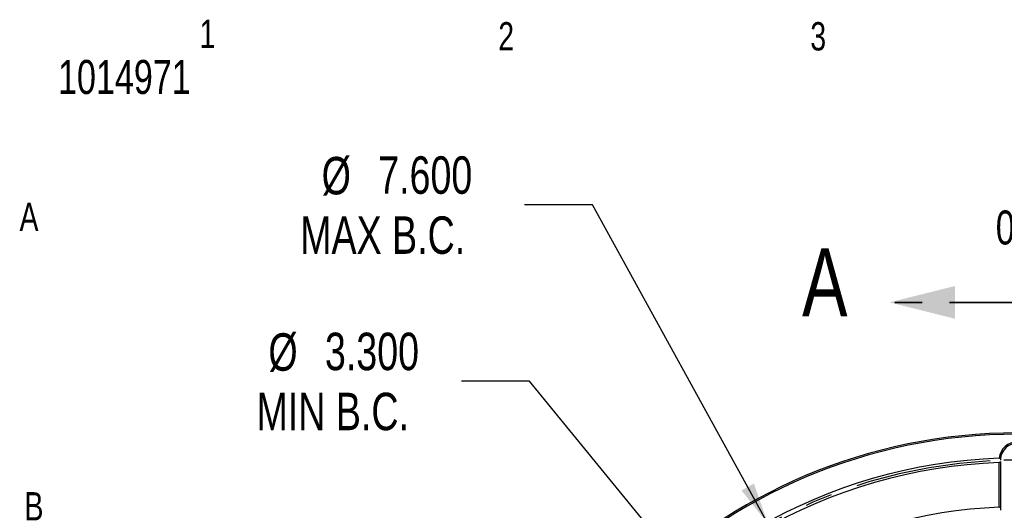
# Model space of a CAD drawing. Header units: inches. Extents: x 0.1 to 11.4, y 0.2 to 8.3.
# Tile 5 of 9: x 0.3 to 3.9, y 6.4 to 8.2. Entities that reach past the tile are written whole.
import ezdxf

# ---------------------------------------------------------------- set-up
doc = ezdxf.new("R2010")
doc.units = ezdxf.units.IN
doc.header["$MEASUREMENT"] = 0
doc.linetypes.add('CENTERX2', pattern=[0.8, 0.5, -0.1, 0.1, -0.1])
doc.linetypes.add('PHANTOM', pattern=[0.5, 0.25, -0.05, 0.05, -0.05, 0.05, -0.05])
for name, color, linetype in [('CENTER', 151, 'CENTERX2'), ('DIMENSIONS', 150, 'Continuous'), ('TEXT', 7, 'Continuous')]:
    doc.layers.add(name, color=color, linetype=linetype)
doc.layers.add('SECTION', color=7, linetype='PHANTOM', lineweight=35)
doc.styles.add('SLDTEXTSTYLE0', font='TXT', dxfattribs={"width": 0.75})
doc.dimstyles.new('SLDDIMSTYLE0', dxfattribs={"dimtxt": 0.137795, "dimasz": 0.156, "dimexe": 0, "dimexo": 0.0625, "dimgap": 0.034449, "dimtad": 0, "dimtih": 1, "dimtoh": 1, "dimdec": 3, "dimlfac": 2, "dimrnd": 1e-09, "dimzin": 4, "dimdsep": 46, "dimtxsty": 'SLDTEXTSTYLE0', "dimsah": 1, "dimcen": 0, "dimadec": 0, "dimazin": 1, "dimtfac": 1, "dimtdec": 3, "dimtofl": 0, "dimtmove": 0, "dimatfit": 3, "dimfxl": 0, "dimfrac": 2, "dimtolj": 1, "dimtzin": 12, "dimarcsym": 0})

# ---------------------------------------------------------------- blocks, each defined once
blk = doc.blocks.new('SW_ANGORDINATE_DIMENSION_0')
at = {"layer": 'DIMENSIONS', "color": 0}
blk.add_line((0.0795, -2.6069), (0.0795, 0), dxfattribs=at)
at = {"layer": 'DIMENSIONS', "color": 0, "insert": (0, 0.1611), "char_height": 0.125, "attachment_point": 1, "style": 'SLDTEXTSTYLE0'}
blk.add_mtext('0°', dxfattribs=at)
blk = doc.blocks.new('_D')
at = {"layer": 'DIMENSIONS'}
for p, q in [((2.3864, 7.5654), (2.1364, 7.5654)), ((3.0326, 6.3914), (2.3864, 7.5654))]:
    blk.add_line(p, q, dxfattribs=at)
blk.add_solid([(3.0326, 6.3914), (2.9802, 6.5406), (2.9346, 6.5156)], dxfattribs=at)
at = {"layer": 'DIMENSIONS', "char_height": 0.1378, "attachment_point": 1, "style": 'SLDTEXTSTYLE0'}
for s, insert in [('%%c', (1.3914, 7.7419)), ('7.600', (1.5992, 7.744)), ('MAX B.C.', (1.3123, 7.5232))]:
    blk.add_mtext(s, dxfattribs=dict(at, insert=insert))
blk = doc.blocks.new('_D_1')
at = {"layer": 'DIMENSIONS'}
for p, q in [((2.1555, 6.9168), (1.9055, 6.9168)), ((3.4262, 5.3652), (2.1555, 6.9168))]:
    blk.add_line(p, q, dxfattribs=at)
blk.add_solid([(3.4262, 5.3652), (3.3474, 5.5024), (3.3072, 5.4694)], dxfattribs=at)
at = {"layer": 'DIMENSIONS', "char_height": 0.1378, "attachment_point": 1, "style": 'SLDTEXTSTYLE0'}
for s, insert in [('%%c', (1.1956, 7.0934)), ('3.300', (1.4034, 7.0955)), ('MIN B.C.', (1.1518, 6.8747))]:
    blk.add_mtext(s, dxfattribs=dict(at, insert=insert))
blk = doc.blocks.new('SW_CENTERMARKSYMBOL_0')
at = {"layer": 'CENTER', "color": 0}
for start, end in [(93.0156, 146.9844), (90, 91.5078)]:
    blk.add_arc((0, -0.5625), 1.9, start, end, dxfattribs=at)

msp = doc.modelspace()

# ---------------------------------------------------------------- linework, layer by layer
at = {"color": 1, "linetype": 'Continuous', "lineweight": 25}
for p, q in [((3.88139, 6.45372), (3.88139, 6.61767)), ((3.88639, 6.62246), (3.88639, 6.62073)), ((3.88639, 6.62073), (3.88639, 6.45102)), ((3.88639, 6.45102), (3.88639, 6.44929))]:
    msp.add_line(p, q, dxfattribs=at)
for centre, radius, start, end in [((3.94889, 4.72696), 2, 0, 180), ((3.94889, 4.72696), 1.995, 0, 180), ((3.94889, 6.62696), 0.0675, 5.86807, 174.13193), ((3.94889, 6.62696), 0.0625, 3.83048, 176.16952), ((3.94889, 4.72696), 1.90808, 92.01668, 147.98332), ((3.94889, 4.72696), 1.89192, 92.04464, 147.95536), ((3.94889, 4.72696), 1.72808, 92.23858, 147.76142)]:
    msp.add_arc(centre, radius, start, end, dxfattribs=at)
for points in [[(3.88653, 6.63113), (3.88492, 6.63204), (3.88333, 6.63295), (3.88174, 6.63386)], [(3.88653, 6.63113), (3.88649, 6.63055), (3.88646, 6.62998), (3.88643, 6.6294)], [(3.88139, 6.61767), (3.88305, 6.61869), (3.88472, 6.61971), (3.88639, 6.62073)], [(3.88639, 6.45102), (3.88472, 6.45192), (3.88305, 6.45282), (3.88139, 6.45372)]]:
    msp.add_open_spline(points, degree=3, dxfattribs=at)
for points, knots in [([(3.88643, 6.6294), (3.88643, 6.62925), (3.88642, 6.62897), (3.8864, 6.62838), (3.88639, 6.62771), (3.88639, 6.62721), (3.88639, 6.62696)], [0, 0, 0, 0, 0.2493718, 0.4999882, 0.7505689, 1, 1, 1, 1]), ([(3.88639, 6.44929), (3.88639, 6.44916), (3.88639, 6.44892), (3.88639, 6.44841), (3.88639, 6.44746), (3.88639, 6.44582), (3.88639, 6.44409), (3.88639, 6.44295), (3.88639, 6.44255), (3.88639, 6.44236)], [0, 0, 0, 0, 0.0821558, 0.1649655, 0.2509791, 0.499749, 0.7489199, 0.8753298, 1, 1, 1, 1])]:
    msp.add_open_spline(points, degree=3, knots=knots, dxfattribs=at)
at = {"layer": 'SECTION'}
msp.add_line((3.94889, 7.20696), (3.47889, 7.20696), dxfattribs=at)
msp.add_solid([(3.47889, 7.20696), (3.71889, 7.14696), (3.71889, 7.26696)], dxfattribs=at)

# ---------------------------------------------------------------- block references
at = {"layer": 'CENTER'}
msp.add_blockref('SW_CENTERMARKSYMBOL_0', (3.94889, 5.28946), dxfattribs=at)
at = {"layer": 'DIMENSIONS'}
msp.add_blockref('SW_ANGORDINATE_DIMENSION_0', (3.86937, 7.38381), dxfattribs=at)

# ---------------------------------------------------------------- texts
at = {"layer": 'SECTION', "insert": (3.15723, 7.40542), "char_height": 0.25, "attachment_point": 1, "style": 'SLDTEXTSTYLE0'}
msp.add_mtext('A', dxfattribs=at)
at = {"layer": 'TEXT', "char_height": 0.10417, "attachment_point": 1, "style": 'SLDTEXTSTYLE0'}
for s, insert in [('1', (0.94252, 8.24653)), ('2', (2.04051, 8.23752)), ('3', (3.18758, 8.23752)), ('A', (0.28074, 7.57365)), ('B', (0.29896, 6.50928))]:
    msp.add_mtext(s, dxfattribs=dict(at, insert=insert))
at = {"layer": 'TEXT', "color": 1, "insert": (0.42209, 8.09835), "char_height": 0.125, "attachment_point": 1, "style": 'SLDTEXTSTYLE0'}
msp.add_mtext('1014971', dxfattribs=at)

# ---------------------------------------------------------------- dimensions: what is measured, and where the dimension line sits
at = {"layer": 'DIMENSIONS'}
for p1, p2, text, picture, middle in [((4.86515, 3.06249), (3.03263, 6.39143), '<>\\PMAX B.C.', '_D', (1.72435, 7.56537)), ((4.47161, 4.08869), (3.42617, 5.36523), '<>\\PMIN B.C.', '_D_1', (1.52863, 6.91683))]:
    dim = msp.add_diameter_dim_2p(p1=p1, p2=p2, text=text, dimstyle='SLDDIMSTYLE0', dxfattribs=at)
    dim.commit()
    dim.dimension.update_dxf_attribs({"geometry": picture, "text_midpoint": middle, "dimtype": 163})

doc.saveas('drawing.dxf')
